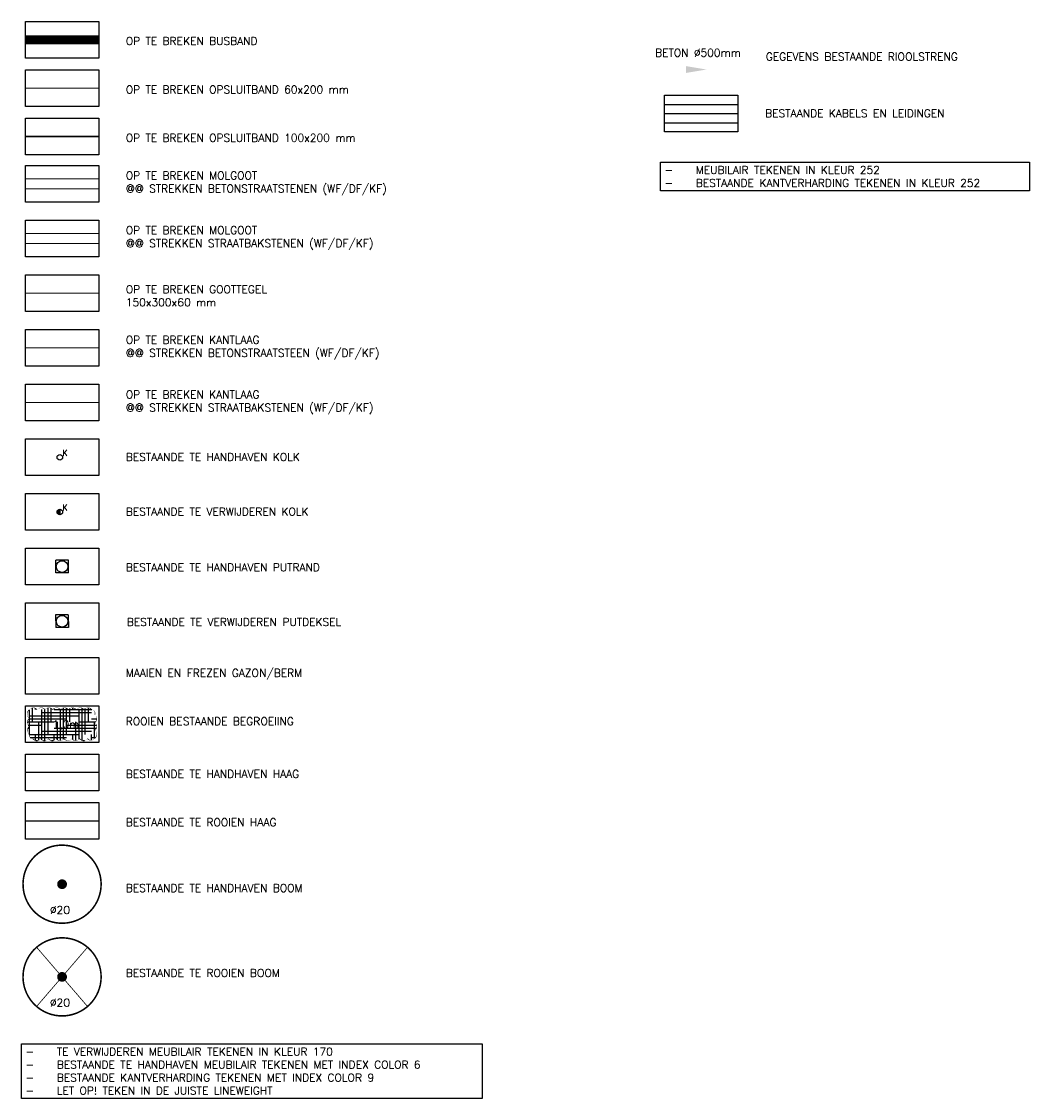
# Model space of a CAD drawing. Header units: metres. Extents: x 189938 to 192675, y 307646 to 311153.
# Tile 1 of 100: x 190553 to 190604, y 307653 to 307708. Entities that reach past the tile are written whole.
import ezdxf

# ---------------------------------------------------------------- set-up
doc = ezdxf.new("R2010")
doc.units = ezdxf.units.M
doc.linetypes.add('1-200 DIVIDE', pattern=[3.175, 1.27, -0.635, 0, -0.635, 0, -0.635])
doc.linetypes.add('1-200 HIDDEN', pattern=[0.9525, 0.635, -0.3175])
for name, color, linetype in [('PH-BEST-BOOM-HANDHAVEN', 98, 'Continuous'), ('PH-BEST-BOOM-HANDHAVEN-DIAMETER', 7, 'Continuous'), ('PH-BEST-BOOM-ROOIEN', 98, 'Continuous'), ('PH-BEST-BOOM-ROOIEN-DIAMETER', 7, 'Continuous'), ('PH-BEST-HAAG-HANDHAVEN', 8, '1-200 BLOKHAAG'), ('PH-BEST-HAAG-VERWIJDEREN', 84, '1-200 BLOKHAAG'), ('PH-BEST-KL-DATA_ZIGGO BV', 12, '1-200 ZIGGO'), ('PH-BEST-KL-GAS_LAGEDRUK_ENEXIS', 12, '1-200 GASLEIDING LAGE DRUK'), ('PH-BEST-KL-LAAGSPANNING', 12, '1-200 LAAGSPANNING'), ('PH-BEST-PUTRAND-VERWIJDEREN', 210, 'Continuous'), ('PH-BEST-RIO-KOLK-VERWIJDEREN', 20, 'Continuous'), ('PH-BEST-RIO-KOLKEN', 6, 'Continuous'), ('PH-BEST-RIO-TEKST', 6, 'Continuous'), ('PH-OPBREEK-BEGROEIING', 86, 'Continuous'), ('PH-OPBREEK-BEGROEIING-ARC', 72, 'Continuous'), ('PH-OPBREEK-BUSPERRONBAND', 145, 'Continuous'), ('PH-OPBREEK-KANTLAAG-BSS', 70, '1-200 DIVIDE'), ('PH-OPBREEK-KANTLAAG-GOOTTEGEL', 178, '1-200 HIDDEN'), ('PH-OPBREEK-KANTLAAG-SBS', 210, '1-200 DIVIDE'), ('PH-OPBREEK-MOLGOOT-BSS', 20, '1-200 HIDDEN'), ('PH-OPBREEK-MOLGOOT-SBS', 210, '1-200 HIDDEN'), ('PH-OPBREEK-OPSLUITBAND-10x20', 14, 'Continuous'), ('PH-OPBREEK-OPSLUITBAND-6x20', 130, 'Continuous'), ('PH100', 7, 'Continuous')]:
    doc.layers.add(name, color=color, linetype=linetype)
doc.layers.add('PH-BEST-PUTRAND', color=7, linetype='Continuous', lineweight=25)
doc.styles.add('ROMANS', font='romans.shx')
doc.linetypes.add('1-200 BLOKHAAG', pattern='A,0,-0.035,[1,Gras.shx,S=5,R=0,X=0,Y=0.0025],-0.475', length=0.51)
doc.linetypes.add('1-200 GASLEIDING LAGE DRUK', pattern='A,1.5,-0.6,["GAS LD",ROMANS,S=0.24,R=0,X=-0.5,Y=-0.12],-1', length=3.1)
doc.linetypes.add('1-200 LAAGSPANNING', pattern='A,1.5,-0.6,["LS",ROMANS,S=0.24,R=0,X=-0.45,Y=-0.12],-0.05', length=2.15)
doc.linetypes.add('1-200 ZIGGO', pattern='A,1.5,-0.6,["ZIGGO",ROMANS,S=0.24,R=0,X=-0.5,Y=-0.12],-0.65', length=2.75)

# ---------------------------------------------------------------- blocks, each defined once
blk = doc.blocks.new('Materialisatie')
blk.add_solid([(-1.040148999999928, 0.1733580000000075), (-1.040148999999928, -0.1733579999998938), (0, 0)])
at = {"style": 'ROMANS'}
blk.add_attdef('MATERIALISATIE', (-2.630907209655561, 0.6566269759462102), '', height=0.4, dxfattribs=at)
blk = doc.blocks.new('*U45')
blk.add_circle((-2.189056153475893e-17, 0), 0.1425)
at = {"ltscale": 0.05, "style": 'ROMANS'}
blk.add_text('K', height=0.3, dxfattribs=at).set_placement((0.1278407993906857, 0.07911838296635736))
blk = doc.blocks.new('*U44')
blk.add_hatch(color=256).paths.add_polyline_path([(-1.316495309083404e-17, 0.1425, 0.4142135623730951), (-0.1425, 0, 0.4142135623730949), (-4.80673868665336e-17, -0.1425)])
blk.add_line((-3.505551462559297e-17, 0.1425), (-6.995794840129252e-17, -0.1425))
blk.add_circle((-2.189056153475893e-17, 0), 0.1425)
at = {"ltscale": 0.05, "style": 'ROMANS'}
blk.add_text('K', height=0.3, dxfattribs=at).set_placement((0.1278407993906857, 0.07911838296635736))
blk = doc.blocks.new('Putrand')
for p, q in [((-0.3250000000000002, 0.3249999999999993), (-0.3250000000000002, -0.3250000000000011)), ((-0.3250000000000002, 0.3249999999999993), (0.3250000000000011, 0.3249999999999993)), ((0.3250000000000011, 0.3249999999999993), (0.3249999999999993, -0.3250000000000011)), ((-0.3250000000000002, -0.3250000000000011), (0.3249999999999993, -0.3250000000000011))]:
    blk.add_line(p, q)
blk.add_circle((0, 0), 0.3)
blk = doc.blocks.new('*U48')
at = {"const_width": 0.08000000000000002}
blk.add_lwpolyline([(-0.09225759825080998, 1.997871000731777, 50.98791774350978), (0.06457822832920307, 1.998957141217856, 0.01961248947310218)], format="xyb", close=True, dxfattribs=at)
at = {"color": 240, "const_width": 0.04000000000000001}
for points in [[(-1.303799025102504, 1.516610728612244), (1.303799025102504, -1.516610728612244)], [(1.303799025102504, 1.516610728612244), (-1.303799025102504, -1.516610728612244)]]:
    blk.add_lwpolyline(points, dxfattribs=at)
at = {"linetype": 'Continuous', "const_width": 0.25}
blk.add_lwpolyline([(-0.125, 0, 1), (0.125, 0, 1)], format="xyb", close=True, dxfattribs=at)
at = {"color": 2, "linetype": 'Continuous', "style": 'ROMANS'}
blk.add_attdef('BOOM', (0.2470674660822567, 0.4694652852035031), '', height=0.5, dxfattribs=at)
blk = doc.blocks.new('*U50')
at = {"const_width": 0.08000000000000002}
blk.add_lwpolyline([(1.292930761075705, 1.525886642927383, 24.2025641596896), (1.526230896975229, 1.292524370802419, 0.04131793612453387)], format="xyb", close=True, dxfattribs=at)
at = {"linetype": 'Continuous', "const_width": 0.25}
blk.add_lwpolyline([(-0.125, 0, 1), (0.125, 0, 1)], format="xyb", close=True, dxfattribs=at)

msp = doc.modelspace()

# ---------------------------------------------------------------- hatches: boundary and pattern name
at = {"layer": 'PH-OPBREEK-BEGROEIING-ARC'}
h = msp.add_hatch(dxfattribs=at)
h.set_pattern_fill('HOUND', color=256, scale=0.1, angle=2.337697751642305e-09, style=0)
h.set_pattern_definition([(2.337697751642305e-09, (190558.214217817, 307676.5336757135), (0.634999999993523, 0.1587500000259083), [2.54, -1.27]), (90, (190558.214217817, 307676.5336757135), (-0.1587499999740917, -0.635000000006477), [2.54, -1.27])])
edge = h.paths.add_edge_path()
edge.add_arc((190553.3303783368, 307672.5718461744), 0.2441549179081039, 35.00000004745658, 144.9999999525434, ccw=False)
edge.add_arc((190553.7303783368, 307672.5718461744), 0.2441549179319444, 35.00000006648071, 144.9999999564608, ccw=False)
edge.add_arc((190554.1303783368, 307672.5718461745), 0.2441549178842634, 35.00000004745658, 144.999999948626, ccw=False)
edge.add_arc((190554.5303783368, 307672.5718461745), 0.2441549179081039, 35.000000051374, 144.9999999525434, ccw=False)
edge.add_arc((190554.9303783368, 307672.5718461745), 0.2441549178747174, 35.000000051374, 144.9999999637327, ccw=False)
edge.add_arc((190555.3303783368, 307672.5718461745), 0.2441549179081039, 35.00000004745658, 144.9999999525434, ccw=False)
edge.add_arc((190555.7303783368, 307672.5718461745), 0.2441549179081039, 35.000000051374, 144.9999999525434, ccw=False)
edge.add_arc((190556.1303783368, 307672.5718461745), 0.2441549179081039, 35.00000006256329, 144.9999999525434, ccw=False)
edge.add_arc((190556.3178523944, 307672.5343721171), 0.1779569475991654, -24.036243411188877, 85.96375649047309, ccw=False)
edge.add_arc((190556.340336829, 307672.2618876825), 0.2441549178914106, -54.99999995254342, 54.99999995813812, ccw=False)
edge.add_arc((190556.340336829, 307671.8618876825), 0.2441549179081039, -54.999999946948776, 54.99999995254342, ccw=False)
edge.add_arc((190556.340336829, 307671.4618876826), 0.244154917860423, -54.99999995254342, 54.99999994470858, ccw=False)
edge.add_arc((190556.2841257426, 307671.380676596), 0.2294033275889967, 218.8140749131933, 328.81407482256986, ccw=False)
edge.add_arc((190555.905378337, 307671.3769291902), 0.2441549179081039, 215.0000000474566, 324.9999999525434, ccw=False)
edge.add_arc((190555.505378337, 307671.3769291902), 0.2441549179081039, 215.0000000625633, 324.9999999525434, ccw=False)
edge.add_arc((190555.105378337, 307671.3769291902), 0.2441549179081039, 215.000000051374, 324.9999999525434, ccw=False)
edge.add_arc((190554.7053783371, 307671.3769291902), 0.2441549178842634, 215.0000000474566, 324.999999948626, ccw=False)
edge.add_arc((190554.305378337, 307671.3769291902), 0.2441549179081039, 215.000000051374, 324.9999999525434, ccw=False)
edge.add_arc((190553.905378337, 307671.3769291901), 0.2441549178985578, 215.000000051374, 324.99999996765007, ccw=False)
edge.add_arc((190553.5053783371, 307671.3769291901), 0.2441549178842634, 215.0000000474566, 324.999999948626, ccw=False)
edge.add_arc((190553.2966516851, 307671.4106558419), 0.1739871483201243, 162.8749837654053, 272.87498366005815, ccw=False)
edge.add_arc((190553.2704198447, 307671.661887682), 0.2441549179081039, 125.0000000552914, 234.99999995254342, ccw=False)
edge.add_arc((190553.2704198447, 307672.061887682), 0.2441549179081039, 125.00000005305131, 234.99999995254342, ccw=False)
edge.add_arc((190553.2879250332, 307672.4868876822), 0.2746742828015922, 125.000000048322, 234.9999999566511, ccw=False)

# ---------------------------------------------------------------- linework, layer by layer
at = {"layer": 'PH-BEST-HAAG-HANDHAVEN', "flags": 128}
msp.add_lwpolyline([(190556.680378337, 307669.4993876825), (190552.9303783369, 307669.4993876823)], dxfattribs=at)
at = {"layer": 'PH-BEST-HAAG-VERWIJDEREN', "flags": 128}
msp.add_lwpolyline([(190552.930378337, 307667.0243876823), (190556.6803783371, 307667.0243876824)], dxfattribs=at)
at = {"layer": 'PH-BEST-KL-DATA_ZIGGO BV', "color": 115, "flags": 128}
msp.add_lwpolyline([(190585.6524070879, 307703.7181376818), (190589.4024070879, 307703.7181376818)], dxfattribs=at)
at = {"layer": 'PH-BEST-KL-GAS_LAGEDRUK_ENEXIS', "color": 115, "flags": 128}
msp.add_lwpolyline([(190585.6524070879, 307702.7806376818), (190589.4024070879, 307702.7806376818)], dxfattribs=at)
at = {"layer": 'PH-BEST-KL-LAAGSPANNING', "color": 115, "flags": 128}
msp.add_lwpolyline([(190585.6524070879, 307703.2493876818), (190589.4024070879, 307703.2493876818)], dxfattribs=at)
at = {"layer": 'PH-OPBREEK-BEGROEIING'}
msp.add_lwpolyline([(190553.1303783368, 307672.7118876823, 0, 0.04, -0.52056705), (190553.5303783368, 307672.7118876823, 0, 0.04, -0.52056705), (190553.9303783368, 307672.7118876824, 0, 0.04, -0.52056705), (190554.3303783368, 307672.7118876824, 0, 0.04, -0.52056705), (190554.7303783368, 307672.7118876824, 0, 0.04, -0.52056705), (190555.1303783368, 307672.7118876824, 0, 0.04, -0.52056705), (190555.5303783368, 307672.7118876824, 0, 0.04, -0.52056705), (190555.9303783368, 307672.7118876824, 0, 0.04, -0.52056705), (190556.3303783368, 307672.7118876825, 0, 0.04, -0.52056705), (190556.4803783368, 307672.4618876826, 0, 0.04, -0.52056705), (190556.4803783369, 307672.0618876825, 0, 0.04, -0.52056705), (190556.4803783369, 307671.6618876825, 0, 0.04, -0.52056705), (190556.4803783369, 307671.2618876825, 0, 0.04, -0.52056705), (190556.1053783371, 307671.2368876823, 0, 0.04, -0.52056705), (190555.705378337, 307671.2368876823, 0, 0.04, -0.52056705), (190555.305378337, 307671.2368876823, 0, 0.04, -0.52056705), (190554.905378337, 307671.2368876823, 0, 0.04, -0.52056705), (190554.5053783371, 307671.2368876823, 0, 0.04, -0.52056705), (190554.1053783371, 307671.2368876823, 0, 0.04, -0.52056705), (190553.705378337, 307671.2368876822, 0, 0.04, -0.52056705), (190553.305378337, 307671.2368876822, 0, 0.04, -0.52056705), (190553.1303783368, 307671.461887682, 0, 0.04, -0.52056705), (190553.1303783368, 307671.861887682, 0, 0.04, -0.52056705), (190553.1303783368, 307672.261887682, 0, 0.04, -0.52056705)], format="xyseb", close=True, dxfattribs=at)
at = {"layer": 'PH-OPBREEK-BUSPERRONBAND', "const_width": 0.4}
msp.add_lwpolyline([(190556.6803783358, 307707.0243876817), (190552.9303783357, 307707.0243876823)], dxfattribs=at)
at = {"layer": 'PH-OPBREEK-BUSPERRONBAND', "color": 178, "const_width": 0.05}
for points in [[(190556.6803783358, 307707.2243876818), (190552.9303783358, 307707.2243876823)], [(190556.6803783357, 307706.8243876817), (190552.9303783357, 307706.8243876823)]]:
    msp.add_lwpolyline(points, dxfattribs=at)
at = {"layer": 'PH-OPBREEK-KANTLAAG-BSS', "const_width": 0.05, "flags": 128}
msp.add_lwpolyline([(190552.9303783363, 307691.2493876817), (190556.6803783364, 307691.2493876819)], dxfattribs=at)
at = {"layer": 'PH-OPBREEK-KANTLAAG-GOOTTEGEL', "const_width": 0.05}
msp.add_lwpolyline([(190552.9303783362, 307694.0493876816), (190556.6803783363, 307694.0493876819)], dxfattribs=at)
at = {"layer": 'PH-OPBREEK-KANTLAAG-SBS', "const_width": 0.05}
msp.add_lwpolyline([(190552.9303783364, 307688.4493876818), (190556.6803783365, 307688.449387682)], dxfattribs=at)
at = {"layer": 'PH-OPBREEK-MOLGOOT-BSS', "const_width": 0.05}
for points in [[(190552.9303783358, 307699.8993876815), (190556.6803783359, 307699.8993876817)], [(190552.9303783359, 307699.3993876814), (190556.6803783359, 307699.3993876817)]]:
    msp.add_lwpolyline(points, dxfattribs=at)
at = {"layer": 'PH-OPBREEK-MOLGOOT-SBS', "const_width": 0.05, "flags": 128}
for points in [[(190552.9303783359, 307697.0993876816), (190556.6803783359, 307697.0993876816)], [(190552.9303783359, 307696.5993876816), (190556.6803783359, 307696.5993876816)]]:
    msp.add_lwpolyline(points, dxfattribs=at)
at = {"layer": 'PH-OPBREEK-OPSLUITBAND-10x20', "const_width": 0.1, "flags": 128}
msp.add_lwpolyline([(190552.9303783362, 307702.0743876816), (190556.6803783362, 307702.0743876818)], dxfattribs=at)
at = {"layer": 'PH-OPBREEK-OPSLUITBAND-6x20', "ltscale": 0.5, "const_width": 0.06, "flags": 128}
msp.add_lwpolyline([(190552.9303783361, 307704.5493876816), (190556.6803783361, 307704.5493876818)], dxfattribs=at)
at = {"layer": 'PH100', "color": 1}
for points in [[(190552.9303783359, 307707.9618876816), (190556.6803783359, 307707.9618876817), (190556.680378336, 307706.0868876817), (190552.930378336, 307706.0868876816)], [(190552.930378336, 307705.4868876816), (190556.6803783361, 307705.4868876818), (190556.6803783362, 307703.6118876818), (190552.9303783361, 307703.6118876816)], [(190585.6524070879, 307704.1868876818), (190589.4024070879, 307704.1868876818), (190589.4024070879, 307702.3118876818), (190585.6524070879, 307702.3118876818)], [(190552.9303783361, 307703.0118876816), (190556.6803783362, 307703.0118876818), (190556.6803783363, 307701.1368876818), (190552.9303783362, 307701.1368876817)], [(190552.9303783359, 307700.5868876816), (190556.6803783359, 307700.5868876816), (190556.6803783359, 307698.7118876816), (190552.9303783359, 307698.7118876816)], [(190552.930378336, 307697.7868876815), (190556.6803783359, 307697.7868876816), (190556.6803783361, 307695.9118876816), (190552.930378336, 307695.9118876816)], [(190552.9303783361, 307694.9868876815), (190556.6803783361, 307694.9868876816), (190556.6803783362, 307693.1118876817), (190552.9303783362, 307693.1118876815)], [(190552.9303783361, 307692.1868876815), (190556.6803783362, 307692.1868876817), (190556.6803783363, 307690.3118876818), (190552.9303783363, 307690.3118876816)], [(190552.9303783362, 307689.3868876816), (190556.6803783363, 307689.3868876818), (190556.6803783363, 307687.5118876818), (190552.9303783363, 307687.5118876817)], [(190552.9303783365, 307686.5868876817), (190556.6803783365, 307686.5868876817), (190556.6803783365, 307684.7118876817), (190552.9303783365, 307684.7118876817)], [(190552.9303783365, 307683.7868876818), (190556.6803783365, 307683.7868876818), (190556.6803783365, 307681.9118876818), (190552.9303783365, 307681.9118876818)], [(190552.9303783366, 307680.986887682), (190556.6803783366, 307680.9868876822), (190556.6803783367, 307679.1118876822), (190552.9303783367, 307679.1118876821)], [(190552.9303783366, 307678.186887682), (190556.6803783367, 307678.1868876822), (190556.6803783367, 307676.3118876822), (190552.9303783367, 307676.3118876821)], [(190552.9303783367, 307675.3868876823), (190556.6803783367, 307675.3868876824), (190556.6803783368, 307673.5118876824), (190552.9303783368, 307673.5118876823)], [(190552.9303783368, 307672.9118876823), (190556.6803783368, 307672.9118876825), (190556.6803783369, 307671.0368876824), (190552.9303783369, 307671.0368876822)], [(190552.9303783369, 307670.4368876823), (190556.6803783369, 307670.4368876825), (190556.680378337, 307668.5618876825), (190552.930378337, 307668.5618876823)], [(190552.930378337, 307667.9618876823), (190556.680378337, 307667.9618876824), (190556.6803783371, 307666.0868876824), (190552.930378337, 307666.0868876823)]]:
    msp.add_lwpolyline(points, close=True, dxfattribs=at)

# ---------------------------------------------------------------- block references
at = {"layer": 'PH-BEST-BOOM-HANDHAVEN'}
msp.add_blockref('*U50', (190554.8053783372, 307663.7799861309), dxfattribs=at)
at = {"layer": 'PH-BEST-BOOM-ROOIEN'}
msp.add_blockref('*U48', (190554.8053783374, 307659.0336757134), dxfattribs=at)
at = {"layer": 'PH-BEST-PUTRAND', "rotation": 180.0000000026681}
msp.add_blockref('Putrand', (190554.8053783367, 307680.0493876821), dxfattribs=at)
at = {"layer": 'PH-BEST-PUTRAND-VERWIJDEREN', "rotation": 270.7685935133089}
msp.add_blockref('Putrand', (190554.8053783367, 307677.2493876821), dxfattribs=at)
at = {"layer": 'PH-BEST-RIO-KOLK-VERWIJDEREN'}
msp.add_blockref('*U44', (190554.6932965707, 307682.8434412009), dxfattribs=at)
at = {"layer": 'PH-BEST-RIO-KOLKEN'}
msp.add_blockref('*U45', (190554.6932965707, 307685.643441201), dxfattribs=at)
at = {"layer": 'PH-BEST-RIO-TEKST'}
msp.add_blockref('Materialisatie', (190587.7990898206, 307705.5046113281), dxfattribs=at).add_auto_attribs({'MATERIALISATIE': 'BETON %%c500mm '})

# ---------------------------------------------------------------- texts
at = {"layer": 'PH-BEST-BOOM-HANDHAVEN-DIAMETER', "style": 'ROMANS'}
msp.add_text('%%C20', height=0.4, dxfattribs=at).set_placement((190554.184149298, 307662.2619796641))
at = {"layer": 'PH-BEST-BOOM-ROOIEN-DIAMETER', "style": 'ROMANS'}
msp.add_text('%%C20', height=0.4, dxfattribs=at).set_placement((190554.1841492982, 307657.5156692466))
at = {"layer": 'PH-OPBREEK-BEGROEIING', "color": 2, "insert": (190554.3084306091, 307672.1698773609), "char_height": 0.4, "width": 1.717836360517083, "attachment_point": 1, "rotation": 2.3376977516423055e-09, "style": 'ROMANS'}
msp.add_mtext('1,0m', dxfattribs=at)
at = {"layer": 'PH100', "color": 2, "attachment_point": 1, "style": 'ROMANS'}
for s, insert, char_height, width, rotation in [('OP TE BREKEN BUSBAND', (190558.0664090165, 307707.1621038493), 0.3999999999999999, 16.14578277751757, 2.3377231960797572e-09), ('OP TE BREKEN OPSLUITBAND 60x200 mm', (190558.0664090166, 307704.6792640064), 0.4, 13.68606692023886, 2.3376977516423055e-09), ('OP TE BREKEN OPSLUITBAND 100x200 mm', (190558.0664090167, 307702.2042640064), 0.4, 13.68606692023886, 2.3376977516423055e-09), ('OP TE BREKEN MOLGOOT \\P@@ STREKKEN STRAATBAKSTENEN (WF/DF/KF)', (190558.0664090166, 307697.4753381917), 0.4, 16.5539480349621, 2.399306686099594e-09), ('OP TE BREKEN GOOTTEGEL \\P150x300x60 mm', (190558.0664090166, 307694.4452056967), 0.4, 14.48032217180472, 2.399306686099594e-09), ('OP TE BREKEN KANTLAAG\\P@@ STREKKEN BETONSTRAATSTEEN (WF/DF/KF)', (190558.0664090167, 307691.8585843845), 0.4, 16.52389731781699, 2.399306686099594e-09), ('OP TE BREKEN KANTLAAG\\P@@ STREKKEN STRAATBAKSTENEN (WF/DF/KF)', (190558.0664090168, 307689.0585843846), 0.4, 14.48032217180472, 2.399306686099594e-09), ('BESTAANDE TE HANDHAVEN PUTRAND ', (190558.066409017, 307680.2064636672), 0.4, 14.48032217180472, 2.399306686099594e-09), ('BESTAANDE TE VERWIJDEREN PUTDEKSEL', (190558.1138614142, 307677.4064636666), 0.4, 14.48032217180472, 2.399306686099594e-09), ('MAAIEN EN FREZEN GAZON/BERM', (190558.0664090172, 307674.8025941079), 0.4, 14.48032217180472, 2.3376977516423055e-09), ('ROOIEN BESTAANDE BEGROEIING', (190558.0664090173, 307672.3275941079), 0.4, 14.48032217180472, 2.3376977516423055e-09), ('BESTAANDE TE HANDHAVEN HAAG', (190558.0664090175, 307669.629264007), 0.4, 13.68606692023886, 2.3376977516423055e-09), ('BESTAANDE TE ROOIEN HAAG', (190558.0664090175, 307667.154264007), 0.4, 14.64519510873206, 2.3376977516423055e-09), ('\\A1;BESTAANDE TE HANDHAVEN BOOM', (190558.0664090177, 307663.7799861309), 0.3999999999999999, 15.50476190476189, 2.3377231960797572e-09), ('\\A1;BESTAANDE TE ROOIEN BOOM', (190558.0664090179, 307659.4318235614), 0.3999999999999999, 15.50476190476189, 2.3377231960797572e-09)]:
    msp.add_mtext(s, dxfattribs=dict(at, insert=insert, char_height=char_height, width=width, rotation=rotation))
for s, insert, char_height, width in [('GEGEVENS BESTAANDE RIOOLSTRENG', (190590.836292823, 307706.3682123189), 0.3999999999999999, 14.78095238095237), ('BESTAANDE KABELS EN LEIDINGEN', (190590.8085232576, 307703.4637813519), 0.3999999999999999, 14.78095238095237), ('OP TE BREKEN MOLGOOT \\P@@ STREKKEN BETONSTRAATSTENEN (WF/DF/KF)', (190558.0664090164, 307700.2753381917), 0.4000000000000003, 17.00855149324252), ('BESTAANDE TE HANDHAVEN KOLK', (190558.066409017, 307685.8637813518), 0.3999999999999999, 14.78095238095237), ('BESTAANDE TE VERWIJDEREN KOLK', (190558.066409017, 307683.0637813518), 0.3999999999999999, 14.78095238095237)]:
    msp.add_mtext(s, dxfattribs=dict(at, insert=insert, char_height=char_height, width=width))
at = {"layer": 'PH100', "color": 2, "char_height": 0.3999999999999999, "attachment_point": 1, "style": 'ROMANS', "bg_fill": 16, "box_fill_scale": 1.5, "bg_fill_color": 256, "bg_fill_transparency": 0}
for s, width, heights, insert in [('\\A1;-^IMEUBILAIR TEKENEN IN KLEUR 252\\P-^IBESTAANDE KANTVERHARDING TEKENEN IN KLEUR 252', 18.48807530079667, [0], (190585.6524070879, 307700.5611908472)), ('\\A1;-^ITE VERWIJDEREN MEUBILAIR TEKENEN IN KLEUR 170\\P-^IBESTAANDE TE HANDHAVEN MEUBILAIR TEKENEN MET INDEX COLOR 6\\P-^IBESTAANDE KANTVERHARDING TEKENEN MET INDEX COLOR 9\\P-^ILET OP! TEKEN IN DE JUISTE LINEWEIGHT  ', 23.18507920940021, [2.400000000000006], (190552.930378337, 307655.4065690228))]:
    msp.add_mtext_dynamic_manual_height_columns(s, width=width, gutter_width=1, heights=heights, dxfattribs=dict(at, insert=insert))

doc.saveas('drawing.dxf')
